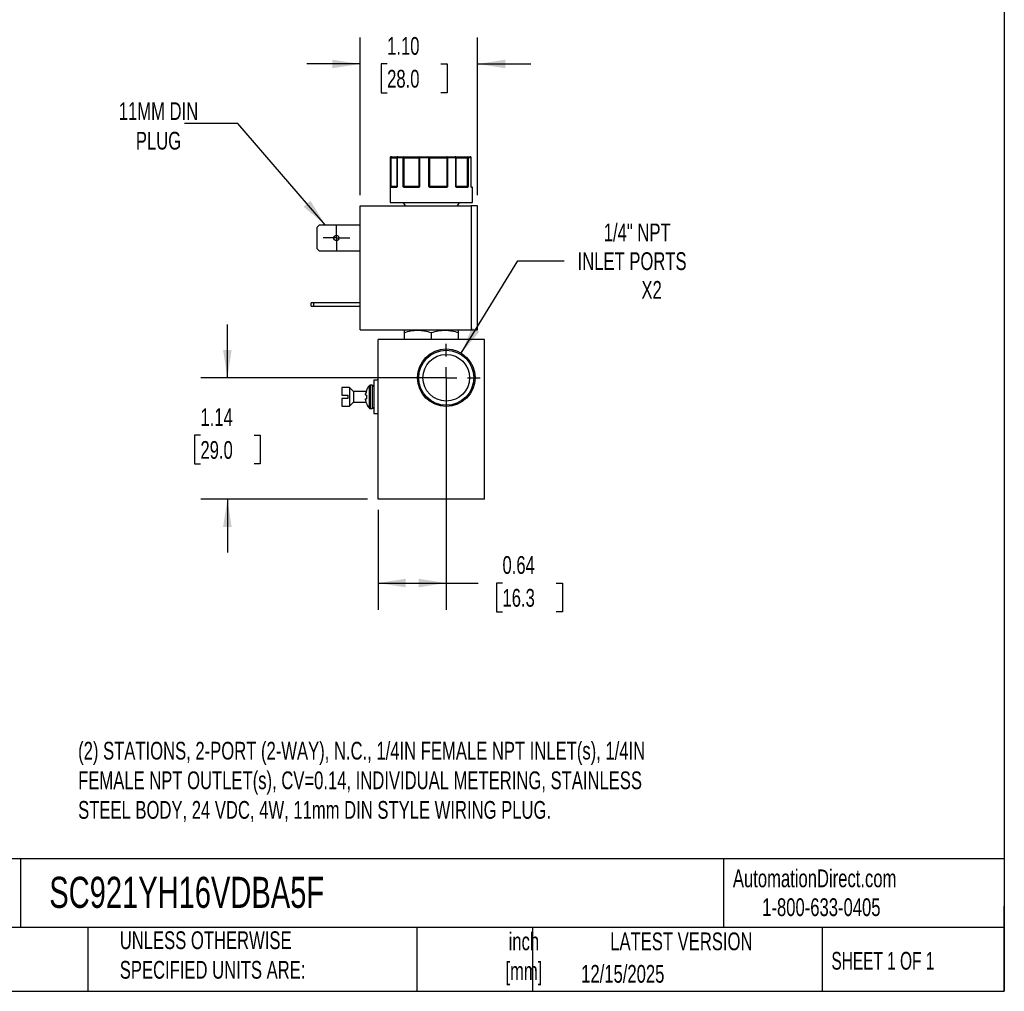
# Model space of a CAD drawing. Header units: inches. Extents: x 0.5 to 22.6, y 0.5 to 16.5.
# Tile 13 of 18: x 12.3 to 21.5, y 0.5 to 9.6. Entities that reach past the tile are written whole.
import ezdxf

# ---------------------------------------------------------------- set-up
doc = ezdxf.new("R2010")
doc.units = ezdxf.units.IN
doc.header["$LTSCALE"] = 2
doc.header["$MEASUREMENT"] = 0
doc.linetypes.add('SLD-Center', pattern=[0.75, 0.6, -0.05, 0.05, -0.05])
doc.linetypes.add('SLD-Solid', pattern=[0])
doc.layers.add('CENTER', color=40, linetype='SLD-Center')
doc.layers.add('DIMENSIONS', color=140, linetype='SLD-Solid', lineweight=25)
doc.layers.add('TEXT', color=140, linetype='SLD-Solid', lineweight=25)
doc.styles.add('SLDTEXTSTYLE0', font='TXT', dxfattribs={"width": 0.7})
doc.styles.add('SLDTEXTSTYLE1', font='TXT', dxfattribs={"width": 0.65})
doc.dimstyles.new('SLDDIMSTYLE2', dxfattribs={"dimtxt": 0.169922, "dimasz": 0.26, "dimexe": 0, "dimexo": 0.0625, "dimgap": 0.04248, "dimtad": 0, "dimtih": 1, "dimtoh": 1, "dimrnd": 1e-09, "dimzin": 4, "dimdsep": 46, "dimtxsty": 'SLDTEXTSTYLE0', "dimsah": 1, "dimcen": 0.09, "dimadec": 0, "dimazin": 1, "dimtfac": 1, "dimtmove": 0, "dimatfit": 0, "dimfxl": 0, "dimfrac": 2, "dimtolj": 1, "dimtzin": 12, "dimarcsym": 0})
doc.dimstyles.new('SLDDIMSTYLE3', dxfattribs={"dimtxt": 0.169922, "dimasz": 0.26, "dimexe": 0, "dimexo": 0.0625, "dimgap": 0.04248, "dimtad": 0, "dimtih": 1, "dimtoh": 1, "dimrnd": 1e-09, "dimdsep": 46, "dimtxsty": 'SLDTEXTSTYLE0', "dimsah": 1, "dimcen": 0.09, "dimadec": 0, "dimazin": 2, "dimtfac": 1, "dimtofl": 0, "dimtmove": 0, "dimatfit": 3, "dimfxl": 0, "dimfrac": 2, "dimtolj": 1, "dimtzin": 12, "dimarcsym": 0})
doc.dimstyles.new('SLDDIMSTYLE4', dxfattribs={"dimtxt": 0.169922, "dimasz": 0.26, "dimexe": 0, "dimexo": 0.0625, "dimgap": 0.04248, "dimtad": 0, "dimtih": 1, "dimtoh": 1, "dimrnd": 1e-09, "dimzin": 12, "dimdsep": 46, "dimtxsty": 'SLDTEXTSTYLE0', "dimsah": 1, "dimcen": 0.09, "dimadec": 0, "dimazin": 3, "dimtfac": 1, "dimtmove": 0, "dimatfit": 0, "dimfxl": 0, "dimfrac": 2, "dimtolj": 1, "dimtzin": 12, "dimarcsym": 0})
doc.dimstyles.new('SLDDIMSTYLE5', dxfattribs={"dimtxt": 0.169922, "dimasz": 0.26, "dimexe": 0, "dimexo": 0.0625, "dimgap": 0.04248, "dimtad": 0, "dimtih": 1, "dimtoh": 1, "dimrnd": 1e-09, "dimzin": 12, "dimdsep": 46, "dimtxsty": 'SLDTEXTSTYLE0', "dimsah": 1, "dimcen": 0, "dimadec": 0, "dimazin": 3, "dimtfac": 1, "dimtofl": 0, "dimtmove": 0, "dimatfit": 3, "dimfxl": 0, "dimfrac": 2, "dimtolj": 1, "dimtzin": 12, "dimarcsym": 0})
doc.dimstyles.new('SLDDIMSTYLE6', dxfattribs={"dimtxt": 0.18, "dimasz": 0.26, "dimexe": 0, "dimexo": 0.0625, "dimgap": 0, "dimtad": 0, "dimtih": 1, "dimtoh": 1, "dimdec": 0, "dimrnd": 1e-09, "dimzin": 0, "dimdsep": 46, "dimtxsty": 'Standard', "dimsah": 1, "dimcen": 0.09, "dimadec": 0, "dimazin": 0, "dimtfac": 0.26, "dimtdec": 0, "dimtofl": 0, "dimtmove": 0, "dimatfit": 3, "dimfxl": 0, "dimfrac": 2, "dimtolj": 1, "dimtzin": 0, "dimarcsym": 0})

# ---------------------------------------------------------------- blocks, each defined once
blk = doc.blocks.new('_D_8')
at = {"layer": 'DIMENSIONS'}
for p, q in [((16.2619, 6.1603), (16.2619, 4.0829)), ((15.6219, 5.0203), (15.6219, 4.0829)), ((15.6219, 4.3329), (16.2619, 4.3329)), ((16.2619, 4.3329), (16.5603, 4.3329)), ((16.7897, 4.3329), (16.7326, 4.3329)), ((16.7326, 4.3329), (16.7326, 4.0628)), ((17.2946, 4.3329), (17.3517, 4.3329)), ((17.3517, 4.3329), (17.3517, 4.0628)), ((16.7326, 4.0628), (16.7897, 4.0628)), ((17.3517, 4.0628), (17.2946, 4.0628))]:
    blk.add_line(p, q, dxfattribs=at)
for points in [[(15.6219, 4.3329), (15.8819, 4.2929), (15.8819, 4.3729)], [(16.2619, 4.3329), (16.0019, 4.3729), (16.0019, 4.2929)]]:
    blk.add_solid(points, dxfattribs=at)
at = {"layer": 'DIMENSIONS', "char_height": 0.16667, "attachment_point": 1, "style": 'SLDTEXTSTYLE0'}
for s, insert in [('0.64', (16.7897, 4.5858)), ('16.3', (16.7897, 4.2777))]:
    blk.add_mtext(s, dxfattribs=dict(at, insert=insert))
blk = doc.blocks.new('_D_9')
at = {"layer": 'DIMENSIONS'}
for p, q in [((14.2072, 6.2603), (14.2072, 6.7603)), ((16.1619, 6.2603), (13.9572, 6.2603)), ((13.9547, 5.721), (13.8976, 5.721)), ((13.8976, 5.721), (13.8976, 5.4509)), ((14.4596, 5.721), (14.5167, 5.721)), ((14.5167, 5.721), (14.5167, 5.4509)), ((13.8976, 5.4509), (13.9547, 5.4509)), ((14.5167, 5.4509), (14.4596, 5.4509)), ((15.5219, 5.1203), (13.9572, 5.1203)), ((14.2072, 5.1203), (14.2072, 4.6203))]:
    blk.add_line(p, q, dxfattribs=at)
for points in [[(14.2072, 6.2603), (14.2472, 6.5203), (14.1672, 6.5203)], [(14.2072, 5.1203), (14.1672, 4.8603), (14.2472, 4.8603)]]:
    blk.add_solid(points, dxfattribs=at)
at = {"layer": 'DIMENSIONS', "char_height": 0.16667, "attachment_point": 1, "style": 'SLDTEXTSTYLE0'}
for s, insert in [('1.14', (13.9547, 5.9739)), ('29.0', (13.9547, 5.6658))]:
    blk.add_mtext(s, dxfattribs=dict(at, insert=insert))
blk = doc.blocks.new('_D_10')
at = {"layer": 'DIMENSIONS'}
for p, q in [((16.4025, 6.4906), (16.9323, 7.3585)), ((16.9323, 7.3585), (17.3698, 7.3585))]:
    blk.add_line(p, q, dxfattribs=at)
blk.add_solid([(16.4025, 6.4906), (16.5721, 6.6917), (16.5038, 6.7334)], dxfattribs=at)
at = {"layer": 'DIMENSIONS', "attachment_point": 1, "style": 'SLDTEXTSTYLE0'}
for s, insert, char_height in [('1/4" NPT', (17.7404, 7.7084), 0.16667), ('INLET PORTS', (17.4948, 7.4383), 0.166667), ('X2', (18.0941, 7.1683), 0.16667)]:
    blk.add_mtext(s, dxfattribs=dict(at, insert=insert, char_height=char_height))
blk = doc.blocks.new('_D_11')
at = {"layer": 'DIMENSIONS'}
for p, q in [((15.4526, 7.9757), (15.4526, 9.456)), ((16.5566, 7.9757), (16.5566, 9.456)), ((15.4526, 9.206), (14.9526, 9.206)), ((15.707, 9.206), (15.6499, 9.206)), ((15.6499, 9.206), (15.6499, 8.9359)), ((16.2119, 9.206), (16.269, 9.206)), ((16.269, 9.206), (16.269, 8.9359)), ((16.5566, 9.206), (17.0566, 9.206)), ((15.6499, 8.9359), (15.707, 8.9359)), ((16.269, 8.9359), (16.2119, 8.9359))]:
    blk.add_line(p, q, dxfattribs=at)
for points in [[(15.4526, 9.206), (15.1926, 9.246), (15.1926, 9.166)], [(16.5566, 9.206), (16.8166, 9.166), (16.8166, 9.246)]]:
    blk.add_solid(points, dxfattribs=at)
at = {"layer": 'DIMENSIONS', "char_height": 0.16667, "attachment_point": 1, "style": 'SLDTEXTSTYLE0'}
for s, insert in [('1.10', (15.707, 9.4589)), ('28.0', (15.707, 9.1508))]:
    blk.add_mtext(s, dxfattribs=dict(at, insert=insert))
blk = doc.blocks.new('SW_CENTERMARKSYMBOL_6')
at = {"layer": 'CENTER', "color": 0}
for p, q in [((0, 0.1), (0, 0.125)), ((0, 0), (0, 0.1)), ((-0.1, 0), (-0.125, 0)), ((0, 0), (-0.1, 0)), ((0, 0), (0, -0.1)), ((0, 0), (0.1, 0)), ((0.1, 0), (0.125, 0)), ((0, -0.1), (0, -0.125))]:
    blk.add_line(p, q, dxfattribs=at)
blk = doc.blocks.new('SW_CENTERMARKSYMBOL_7')
at = {"layer": 'CENTER', "color": 0}
for p, q in [((0, 0.2), (0, 0.319)), ((0, 0), (0, 0.1)), ((-0.2, 0), (-0.319, 0)), ((0, 0), (-0.1, 0)), ((0, 0), (0, -0.1)), ((0, 0), (0.1, 0)), ((0.2, 0), (0.319, 0)), ((0, -0.2), (0, -0.319))]:
    blk.add_line(p, q, dxfattribs=at)

msp = doc.modelspace()

# ---------------------------------------------------------------- linework, layer by layer
for p, q in [((15.7369, 8.3257), (15.7369, 7.9057)), ((15.7394, 8.3257), (15.7369, 8.3257)), ((15.7394, 8.0557), (15.7394, 8.3257)), ((15.744, 8.3257), (15.7394, 8.3257)), ((15.744, 8.0557), (15.744, 8.3257)), ((15.744, 8.3257), (15.7989, 8.3257)), ((15.7989, 8.3257), (15.7989, 8.0557)), ((15.8006, 8.3257), (15.7989, 8.3257)), ((15.8006, 8.3257), (15.8006, 8.0557)), ((15.8572, 8.3257), (15.8006, 8.3257)), ((15.8572, 8.0557), (15.8572, 8.3257)), ((15.8654, 8.3257), (15.8572, 8.3257)), ((15.8654, 8.3257), (16.0057, 8.3257)), ((15.8654, 8.0557), (15.8654, 8.3257)), ((16.0121, 8.3257), (16.0057, 8.3257)), ((16.0057, 8.3257), (16.0057, 8.0557)), ((16.0121, 8.3257), (16.0121, 8.0557)), ((16.0988, 8.3257), (16.0121, 8.3257)), ((16.0988, 8.0557), (16.0988, 8.3257)), ((16.1068, 8.3257), (16.0988, 8.3257)), ((16.1068, 8.0557), (16.1068, 8.3257)), ((16.1068, 8.3257), (16.2663, 8.3257)), ((16.2663, 8.3257), (16.2663, 8.0557)), ((16.275, 8.3257), (16.2663, 8.3257)), ((16.275, 8.3257), (16.275, 8.0557)), ((16.3512, 8.3257), (16.275, 8.3257)), ((16.3512, 8.0557), (16.3512, 8.3257)), ((16.3552, 8.3257), (16.3512, 8.3257)), ((16.3552, 8.0557), (16.3552, 8.3257)), ((16.3552, 8.3257), (16.4594, 8.3257)), ((16.4594, 8.3257), (16.4594, 8.0557)), ((16.4662, 8.3257), (16.4594, 8.3257)), ((16.4662, 8.3257), (16.4662, 8.0557)), ((16.4963, 8.3257), (16.4662, 8.3257)), ((16.4963, 8.0557), (16.4963, 8.3257)), ((16.4966, 8.3257), (16.4963, 8.3257)), ((16.4966, 8.0557), (16.4966, 8.3257)), ((15.7394, 8.0557), (15.744, 8.0557)), ((15.7921, 8.0457), (15.7415, 8.0457)), ((15.7989, 8.0557), (15.744, 8.0557)), ((15.7971, 8.0511), (15.7964, 8.0507)), ((15.7989, 8.0557), (15.8006, 8.0557)), ((15.8572, 8.0557), (15.8654, 8.0557)), ((16.0057, 8.0557), (15.8654, 8.0557)), ((15.9969, 8.0457), (15.8689, 8.0457)), ((16.0057, 8.0557), (16.0121, 8.0557)), ((16.0988, 8.0557), (16.1068, 8.0557)), ((16.2663, 8.0557), (16.1068, 8.0557)), ((16.2602, 8.0457), (16.1147, 8.0457)), ((16.2663, 8.0557), (16.275, 8.0557)), ((16.3512, 8.0557), (16.3552, 8.0557)), ((16.4594, 8.0557), (16.3552, 8.0557)), ((16.4588, 8.0457), (16.3638, 8.0457)), ((16.4594, 8.0557), (16.4662, 8.0557)), ((16.4965, 8.0549), (16.4963, 8.0557)), ((16.4963, 8.0557), (16.4966, 8.0557)), ((16.5069, 8.0457), (16.4997, 8.0457)), ((16.5069, 7.9057), (16.5069, 8.0457)), ((15.4526, 6.7087), (15.4526, 7.8757)), ((15.4526, 7.8757), (16.4966, 7.8757)), ((15.7369, 7.9057), (16.5069, 7.9057)), ((15.8584, 7.9057), (15.8757, 7.8757)), ((16.368, 7.8757), (16.3854, 7.9057)), ((16.4966, 7.8757), (16.4966, 6.7087)), ((16.5566, 7.8757), (16.4966, 7.8757)), ((16.5566, 6.7087), (16.5566, 7.8757)), ((15.0506, 7.6755), (15.0718, 7.6967)), ((15.0506, 7.4699), (15.0506, 7.6755)), ((15.0718, 7.6967), (15.4526, 7.6967)), ((15.0718, 7.4487), (15.0506, 7.4699)), ((15.4526, 7.4487), (15.0718, 7.4487)), ((14.9946, 6.9337), (14.9946, 6.9647)), ((15.0158, 6.9647), (14.9946, 6.9647)), ((14.9946, 6.9337), (15.0158, 6.9337)), ((15.0158, 6.9647), (15.0158, 6.9337)), ((15.4526, 6.9647), (15.0158, 6.9647)), ((15.0158, 6.9337), (15.4526, 6.9337)), ((15.4526, 6.7087), (16.4966, 6.7087)), ((15.8699, 6.7087), (15.8659, 6.7064)), ((15.8659, 6.6836), (15.8659, 6.6203)), ((16.1219, 6.6203), (16.1219, 6.6836)), ((16.3778, 6.7064), (16.3738, 6.7087)), ((16.3778, 6.6203), (16.3778, 6.6836)), ((16.4966, 6.7087), (16.5566, 6.7087)), ((15.6219, 5.1203), (15.6219, 6.6203)), ((16.6219, 6.6203), (15.6219, 6.6203)), ((16.6219, 5.1203), (16.6219, 6.6203)), ((15.6219, 6.2363), (15.5819, 6.2363)), ((15.5819, 6.2363), (15.5819, 5.9243)), ((15.3544, 6.1678), (15.2819, 6.1678)), ((15.2819, 6.1678), (15.2819, 6.0953)), ((15.3919, 6.1303), (15.3544, 6.1678)), ((15.3544, 6.1678), (15.3544, 5.9928)), ((15.5107, 6.1303), (15.3919, 6.1303)), ((15.3919, 6.1303), (15.3919, 6.0303)), ((15.5127, 6.1399), (15.5127, 6.1375)), ((15.5373, 6.1842), (15.5373, 5.9764)), ((15.5675, 6.1898), (15.5487, 6.1898)), ((15.5487, 6.1898), (15.5487, 5.9708)), ((15.5675, 6.1898), (15.5675, 5.9708)), ((15.2819, 6.0953), (15.3369, 6.0953)), ((15.2819, 6.0653), (15.2819, 5.9928)), ((15.3369, 6.0653), (15.2819, 6.0653)), ((15.3369, 6.0953), (15.3369, 6.0653)), ((15.3544, 5.9928), (15.3919, 6.0303)), ((15.3919, 6.0303), (15.5107, 6.0303)), ((15.5127, 6.0968), (15.5127, 6.0637)), ((15.5127, 6.023), (15.5127, 6.0207)), ((15.2819, 5.9928), (15.3544, 5.9928)), ((15.5487, 5.9708), (15.5675, 5.9708)), ((15.5819, 5.9243), (15.6219, 5.9243)), ((16.6219, 5.1203), (15.6219, 5.1203))]:
    msp.add_line(p, q)
at = {"flags": 128}
for points in [[(15.744, 8.3257), (15.7441, 8.3277), (15.7444, 8.3295), (15.7449, 8.3313), (15.7455, 8.3328), (15.7463, 8.334), (15.7473, 8.3349), (15.7483, 8.3355), (15.7493, 8.3357)], [(16.0149, 8.3357), (16.0144, 8.3355), (16.0138, 8.3349), (16.0134, 8.334), (16.0129, 8.3328), (16.0126, 8.3313), (16.0123, 8.3295), (16.0121, 8.3277), (16.0121, 8.3257)], [(16.271, 8.3357), (16.2701, 8.3355), (16.2692, 8.3349), (16.2684, 8.334), (16.2677, 8.3328), (16.2671, 8.3313), (16.2667, 8.3295), (16.2664, 8.3277), (16.2663, 8.3257)], [(16.271, 8.3357), (16.2718, 8.3355), (16.2725, 8.3349), (16.2732, 8.334), (16.2738, 8.3328), (16.2743, 8.3313), (16.2747, 8.3295), (16.2749, 8.3277), (16.275, 8.3257)], [(16.3512, 8.3257), (16.3511, 8.3277), (16.3508, 8.3295), (16.3502, 8.3313), (16.3495, 8.3328), (16.3486, 8.334), (16.3475, 8.3349), (16.3464, 8.3355), (16.3453, 8.3357)], [(15.8689, 8.0457), (15.869, 8.0467), (15.8692, 8.0476), (15.8695, 8.0485), (15.8699, 8.0492), (15.8704, 8.0499), (15.871, 8.0503), (15.8716, 8.0506), (15.8722, 8.0507)], [(15.9969, 8.0457), (15.997, 8.0467), (15.9971, 8.0476), (15.9972, 8.0485), (15.9974, 8.0492), (15.9977, 8.0499), (15.9979, 8.0503), (15.9982, 8.0506), (15.9986, 8.0507)], [(16.2602, 8.0457), (16.2602, 8.0467), (16.2601, 8.0476), (16.2599, 8.0485), (16.2597, 8.0492), (16.2595, 8.0499), (16.2591, 8.0503), (16.2588, 8.0506), (16.2585, 8.0507)], [(16.3638, 8.0457), (16.3637, 8.0467), (16.3635, 8.0476), (16.3633, 8.0485), (16.3629, 8.0492), (16.3624, 8.0499), (16.3618, 8.0503), (16.3613, 8.0506), (16.3606, 8.0507)], [(16.4977, 8.05), (16.4976, 8.0503), (16.4974, 8.0506)]]:
    msp.add_lwpolyline(points, dxfattribs=at)
for centre, radius in [((15.2306, 7.5727), 0.025), ((16.2619, 6.2603), 0.2699), ((16.2619, 6.2603), 0.2582), ((16.2619, 6.2603), 0.219)]:
    msp.add_circle(centre, radius)
for centre, radius, start, end in [((15.7469, 8.3257), 0.01, 90, 180), ((15.7493, 8.3257), 0.00997, 90.1891, 180.18786), ((15.8089, 8.3257), 0.01, 90, 180), ((15.8098, 8.3265), 0.00929, 95.62075, 184.6883), ((15.8659, 8.327), 0.00889, 102.45409, 188.52671), ((15.8457, 8.3282), 0.0198, 352.88948, 22.35739), ((16.0153, 8.3261), 0.00965, 92.31297, 182.13977), ((16.141, 8.3282), 0.0423, 169.76288, 183.37998), ((16.0979, 8.3268), 0.009, 352.76857, 80.19988), ((16.3452, 8.3257), 0.01, 359.97676, 89.97674), ((16.4461, 8.3281), 0.0135, 349.84758, 34.21964), ((16.4567, 8.3262), 0.00952, 356.9882, 86.63231), ((16.4866, 8.3257), 0.01, 0, 90), ((16.4865, 8.3258), 0.00987, 359.21626, 89.19421), ((15.7446, 8.0479), 0.00451, 107.92872, 170.04749), ((15.7465, 8.0457), 0.00497, 90.35165, 180.34738), ((15.7363, 8.0556), 0.0077, 334.10893, 1.12435), ((15.7967, 8.046), 0.00468, 94.76017, 184.07609), ((15.7998, 8.05), 0.00294, 148.39264, 206.75277), ((15.7939, 8.0557), 0.005, 334.12739, 0), ((15.8693, 8.0442), 0.00879, 115.09392, 149.62823), ((15.8936, 8.0555), 0.0283, 179.57898, 186.71527), ((16.0005, 8.0557), 0.00521, 318.04613, 0.33517), ((16.0122, 8.054), 0.00808, 192.8266, 221.07682), ((16.1719, 7.9974), 0.0843, 139.43736, 142.51373), ((16.1128, 8.0556), 0.006, 179.08503, 214.7124), ((16.1818, 8.047), 0.0671, 176.79786, 181.06639), ((16.2577, 8.0555), 0.00867, 337.28817, 1.09595), ((16.2582, 8.041), 0.0134, 34.67236, 56.16715), ((16.3602, 8.0557), 0.005, 179.99607, 224.63667), ((16.3538, 8.0508), 0.0032, 318.07271, 25.41426), ((16.4541, 8.046), 0.00472, 356.44605, 85.93845), ((16.4773, 8.0555), 0.0179, 179.35408, 190.65511), ((16.4575, 8.0462), 0.00635, 22.66314, 69.92586), ((16.5016, 8.0557), 0.005, 180, 189.25209), ((16.4947, 8.0457), 0.00503, 359.84609, 54.88208), ((16.4947, 8.0492), 0.00307, 350.12107, 14.33424), ((16.5019, 8.0457), 0.005, 0, 90), ((15.6717, 6.0803), 0.1699, 142.29025, 159.45914), ((15.5487, 6.1754), 0.0144, 90, 142.29025), ((15.5675, 6.1754), 0.0144, 0, 90), ((15.6717, 6.0803), 0.1699, 200.54086, 217.70975), ((15.5487, 5.9852), 0.0144, 217.70975, 270), ((15.5675, 5.9852), 0.0144, 270, 0)]:
    msp.add_arc(centre, radius, start, end)
for points, knots in [([(15.7493, 8.3357), (15.7555, 8.3357), (15.768, 8.3357), (15.7841, 8.3357), (15.7974, 8.3357), (15.8058, 8.3357), (15.8083, 8.3357), (15.8089, 8.3357)], [0, 0, 0, 0, 0.225941, 0.451984, 0.690767, 0.929757, 1, 1, 1, 1]), ([(15.864, 8.3357), (15.8666, 8.3357), (15.8716, 8.3357), (15.8792, 8.3357), (15.8868, 8.3357), (15.8943, 8.3357), (15.9019, 8.3357), (15.9148, 8.3357), (15.9328, 8.3357), (15.9547, 8.3357), (15.9745, 8.3357), (15.9897, 8.3357), (16.0007, 8.3357), (16.0087, 8.3357), (16.0129, 8.3357), (16.0149, 8.3357)], [0, 0, 0, 0, 0.040712, 0.081199, 0.121575, 0.161957, 0.202462, 0.243205, 0.371568, 0.500042, 0.628406, 0.75688, 0.838051, 0.918781, 1, 1, 1, 1]), ([(16.0994, 8.3357), (16.1011, 8.3357), (16.1046, 8.3357), (16.1102, 8.3357), (16.1159, 8.3357), (16.122, 8.3357), (16.1283, 8.3357), (16.1395, 8.3357), (16.1565, 8.3357), (16.1799, 8.3357), (16.204, 8.3357), (16.2251, 8.3357), (16.2429, 8.3357), (16.2573, 8.3357), (16.2664, 8.3357), (16.271, 8.3357)], [0, 0, 0, 0, 0.040712, 0.081199, 0.121575, 0.161957, 0.202462, 0.243205, 0.371568, 0.500042, 0.628406, 0.75688, 0.838051, 0.918781, 1, 1, 1, 1]), ([(16.3453, 8.3357), (16.3454, 8.3357), (16.3457, 8.3357), (16.3466, 8.3357), (16.3479, 8.3357), (16.3496, 8.3357), (16.3517, 8.3357), (16.356, 8.3357), (16.364, 8.3357), (16.378, 8.3357), (16.395, 8.3357), (16.4123, 8.3357), (16.4284, 8.3357), (16.4425, 8.3357), (16.4523, 8.3357), (16.4573, 8.3357)], [0, 0, 0, 0, 0.040712, 0.081199, 0.121575, 0.161957, 0.202462, 0.243205, 0.371568, 0.500042, 0.628406, 0.75688, 0.838051, 0.918781, 1, 1, 1, 1]), ([(15.7401, 8.0487), (15.7401, 8.0491), (15.7399, 8.0502), (15.7397, 8.0518), (15.7395, 8.0537), (15.7394, 8.055), (15.7394, 8.0557)], [0, 0, 0, 0, 0.236129, 0.498993, 0.712542, 1, 1, 1, 1]), ([(15.7415, 8.0457), (15.7414, 8.0457), (15.7411, 8.0458), (15.7407, 8.0464), (15.7404, 8.0473), (15.7402, 8.0482), (15.7401, 8.0487)], [0, 0, 0, 0, 0.270747, 0.52324, 0.763872, 1, 1, 1, 1]), ([(15.7972, 8.0487), (15.7969, 8.0483), (15.7963, 8.0476), (15.7954, 8.0467), (15.7943, 8.0461), (15.7932, 8.0458), (15.7925, 8.0457), (15.7921, 8.0457)], [0, 0, 0, 0, 0.188808, 0.379511, 0.575987, 0.781785, 1, 1, 1, 1]), ([(15.7985, 8.0536), (15.7983, 8.0532), (15.7979, 8.0525), (15.7974, 8.0516), (15.7971, 8.0512)], [0, 0, 0, 0, 0.50714, 1, 1, 1, 1]), ([(15.8006, 8.0557), (15.8003, 8.055), (15.7998, 8.0537), (15.799, 8.0518), (15.7981, 8.0502), (15.7975, 8.0492), (15.7972, 8.0487)], [0, 0, 0, 0, 0.291242, 0.500217, 0.762096, 1, 1, 1, 1]), ([(15.8617, 8.0487), (15.8613, 8.0491), (15.8604, 8.0502), (15.8593, 8.0518), (15.8582, 8.0537), (15.8575, 8.055), (15.8572, 8.0557)], [0, 0, 0, 0, 0.236129, 0.498993, 0.712542, 1, 1, 1, 1]), ([(15.8689, 8.0457), (15.8682, 8.0457), (15.8669, 8.0458), (15.8649, 8.0464), (15.8632, 8.0473), (15.8622, 8.0482), (15.8617, 8.0487)], [0, 0, 0, 0, 0.270747, 0.52324, 0.763872, 1, 1, 1, 1]), ([(16.0061, 8.0487), (16.0056, 8.0483), (16.0046, 8.0476), (16.0029, 8.0467), (16.001, 8.0461), (15.999, 8.0458), (15.9977, 8.0457), (15.9969, 8.0457)], [0, 0, 0, 0, 0.188808, 0.379511, 0.575987, 0.781785, 1, 1, 1, 1]), ([(16.0121, 8.0557), (16.0116, 8.055), (16.0107, 8.0537), (16.0093, 8.0518), (16.0078, 8.0502), (16.0067, 8.0492), (16.0061, 8.0487)], [0, 0, 0, 0, 0.291242, 0.500217, 0.762096, 1, 1, 1, 1]), ([(16.105, 8.0487), (16.1044, 8.0491), (16.1032, 8.0502), (16.1017, 8.0518), (16.1002, 8.0537), (16.0993, 8.055), (16.0988, 8.0557)], [0, 0, 0, 0, 0.236129, 0.498993, 0.712542, 1, 1, 1, 1]), ([(16.1147, 8.0457), (16.1137, 8.0457), (16.1119, 8.0458), (16.1094, 8.0464), (16.107, 8.0473), (16.1057, 8.0482), (16.105, 8.0487)], [0, 0, 0, 0, 0.270747, 0.52324, 0.763872, 1, 1, 1, 1]), ([(16.2692, 8.0487), (16.2687, 8.0483), (16.2678, 8.0476), (16.2661, 8.0467), (16.2643, 8.0461), (16.2623, 8.0458), (16.2609, 8.0457), (16.2602, 8.0457)], [0, 0, 0, 0, 0.188808, 0.379511, 0.575987, 0.781785, 1, 1, 1, 1]), ([(16.275, 8.0557), (16.2745, 8.055), (16.2736, 8.0537), (16.2723, 8.0518), (16.2709, 8.0502), (16.2698, 8.0492), (16.2692, 8.0487)], [0, 0, 0, 0, 0.291242, 0.500217, 0.762096, 1, 1, 1, 1]), ([(16.3562, 8.0487), (16.3557, 8.0491), (16.3548, 8.0502), (16.3536, 8.0518), (16.3524, 8.0537), (16.3516, 8.055), (16.3512, 8.0557)], [0, 0, 0, 0, 0.2361294, 0.4989929, 0.7125421, 1, 1, 1, 1]), ([(16.3638, 8.0457), (16.3631, 8.0457), (16.3617, 8.0458), (16.3596, 8.0464), (16.3578, 8.0473), (16.3567, 8.0482), (16.3562, 8.0487)], [0, 0, 0, 0, 0.270747, 0.52324, 0.763872, 1, 1, 1, 1]), ([(16.4634, 8.0487), (16.4631, 8.0483), (16.4626, 8.0476), (16.4618, 8.0467), (16.4609, 8.0461), (16.4599, 8.0458), (16.4592, 8.0457), (16.4588, 8.0457)], [0, 0, 0, 0, 0.188808, 0.379511, 0.575987, 0.781785, 1, 1, 1, 1]), ([(16.4662, 8.0557), (16.466, 8.055), (16.4656, 8.0537), (16.4649, 8.0518), (16.4642, 8.0502), (16.4636, 8.0492), (16.4634, 8.0487)], [0, 0, 0, 0, 0.291242, 0.500217, 0.762096, 1, 1, 1, 1]), ([(16.4977, 8.0487), (16.4976, 8.0491), (16.4973, 8.0502), (16.497, 8.0518), (16.4967, 8.0537), (16.4964, 8.055), (16.4963, 8.0557)], [0, 0, 0, 0, 0.236129, 0.498993, 0.712542, 1, 1, 1, 1]), ([(16.5011, 8.0507), (16.5013, 8.0507), (16.5018, 8.0507), (16.4989, 8.0507), (16.4973, 8.0507)], [0, 0, 0, 0, 0.452021, 1, 1, 1, 1]), ([(16.4978, 8.0495), (16.4978, 8.0495), (16.4979, 8.0494), (16.4978, 8.0497), (16.4977, 8.05)], [0, 0, 0, 0, 0.050731, 1, 1, 1, 1]), ([(16.4997, 8.0457), (16.4995, 8.0457), (16.4992, 8.0458), (16.4986, 8.0464), (16.4981, 8.0473), (16.4979, 8.0482), (16.4977, 8.0487)], [0, 0, 0, 0, 0.270747, 0.52324, 0.763872, 1, 1, 1, 1]), ([(15.8659, 6.6836), (15.8868, 6.6905), (15.9079, 6.6963), (15.9504, 6.7042), (15.9719, 6.7064), (16.0045, 6.7064), (16.0155, 6.7059), (16.0371, 6.7038), (16.0478, 6.7023), (16.0798, 6.6963), (16.1009, 6.6905), (16.1219, 6.6836)], [0, 0, 0, 0, 0.25, 0.25, 0.5, 0.5, 0.625, 0.625, 0.75, 0.75, 1, 1, 1, 1]), ([(16.1219, 6.6836), (16.1427, 6.6905), (16.1638, 6.6963), (16.2063, 6.7042), (16.2278, 6.7064), (16.2604, 6.7064), (16.2714, 6.7059), (16.293, 6.7038), (16.3037, 6.7023), (16.3357, 6.6963), (16.3568, 6.6905), (16.3778, 6.6836)], [0, 0, 0, 0, 0.25, 0.25, 0.5, 0.5, 0.625, 0.625, 0.75, 0.75, 1, 1, 1, 1]), ([(15.5047, 6.1011), (15.5046, 6.1012), (15.5046, 6.1014), (15.5046, 6.1017), (15.5046, 6.102), (15.5046, 6.1023), (15.5046, 6.1026), (15.5046, 6.1027), (15.5046, 6.1028), (15.5047, 6.103)], [0, 0, 0, 0, 0.00002970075, 0.00002970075, 0.00002970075, 0.00005940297, 0.00005940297, 0.00005940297, 0.00006914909, 0.00006914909, 0.00006914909, 0.00006914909]), ([(15.5047, 6.0576), (15.5046, 6.058), (15.5046, 6.0583), (15.5046, 6.0586), (15.5046, 6.0589), (15.5046, 6.0591), (15.5046, 6.0593), (15.5046, 6.0594), (15.5046, 6.0594), (15.5047, 6.0595)], [0, 0, 0, 0, 0.00002970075, 0.00002970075, 0.00002970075, 0.00005940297, 0.00005940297, 0.00005940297, 0.00006914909, 0.00006914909, 0.00006914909, 0.00006914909])]:
    msp.add_open_spline(points, degree=3, knots=knots)
for points in [[(15.8089, 8.3357), (15.8247, 8.3357), (15.8432, 8.3357), (15.864, 8.3357)], [(16.0149, 8.3357), (16.0424, 8.3357), (16.0708, 8.3357), (16.0994, 8.3357)], [(16.271, 8.3357), (16.2973, 8.3357), (16.3222, 8.3357), (16.3453, 8.3357)], [(16.4573, 8.3357), (16.4701, 8.3357), (16.4799, 8.3357), (16.4866, 8.3357)], [(15.7394, 8.0557), (15.7398, 8.0544), (15.7418, 8.0531), (15.7432, 8.0522)], [(15.7432, 8.0522), (15.7441, 8.0511), (15.7452, 8.0507), (15.7465, 8.0507)], [(15.7465, 8.0507), (15.7541, 8.0507), (15.771, 8.0507), (15.7964, 8.0507)], [(15.8006, 8.0557), (15.7994, 8.0549), (15.7988, 8.0542), (15.7984, 8.0535)], [(15.8572, 8.0557), (15.8599, 8.0544), (15.8632, 8.0531), (15.8656, 8.0522)], [(15.8656, 8.0522), (15.8674, 8.0511), (15.8698, 8.0507), (15.8722, 8.0507)], [(15.8722, 8.0507), (15.9092, 8.0507), (15.9521, 8.0507), (15.9986, 8.0507)], [(15.9986, 8.0507), (16.0007, 8.0507), (16.0028, 8.0511), (16.0043, 8.0522)], [(16.0043, 8.0522), (16.006, 8.0531), (16.0085, 8.0544), (16.0121, 8.0557)], [(16.0988, 8.0557), (16.1025, 8.0544), (16.1057, 8.0531), (16.1078, 8.0522)], [(16.1078, 8.0522), (16.1097, 8.0511), (16.1122, 8.0507), (16.1148, 8.0507)], [(16.1148, 8.0507), (16.1638, 8.0507), (16.2126, 8.0507), (16.2585, 8.0507)], [(16.2585, 8.0507), (16.2611, 8.0507), (16.2637, 8.0511), (16.2657, 8.0522)], [(16.2657, 8.0522), (16.2681, 8.0531), (16.2715, 8.0544), (16.275, 8.0557)], [(16.3512, 8.0557), (16.3542, 8.0544), (16.3557, 8.0531), (16.3567, 8.0522)], [(16.3567, 8.0522), (16.3578, 8.0511), (16.3592, 8.0507), (16.3606, 8.0507)], [(16.3606, 8.0507), (16.3988, 8.0507), (16.4307, 8.0507), (16.4544, 8.0507)], [(16.4544, 8.0507), (16.4564, 8.0507), (16.4583, 8.0511), (16.4597, 8.0522)], [(16.4597, 8.0522), (16.4617, 8.0531), (16.4645, 8.0544), (16.4662, 8.0557)], [(15.8659, 6.7064), (15.8659, 6.7064), (15.8659, 6.6975), (15.8659, 6.6836)], [(16.3778, 6.6836), (16.3778, 6.6975), (16.3778, 6.7064), (16.3778, 6.7064)], [(15.5047, 6.103), (15.5048, 6.1043), (15.505, 6.1069), (15.5054, 6.1095), (15.5055, 6.1108)], [(15.5055, 6.0977), (15.5054, 6.0983), (15.505, 6.0994), (15.5048, 6.1005), (15.5047, 6.1011)], [(15.5055, 6.1108), (15.5056, 6.1112), (15.5057, 6.1117), (15.5058, 6.1122)], [(15.5127, 6.1375), (15.5097, 6.1293), (15.5074, 6.1208), (15.5058, 6.1122)], [(15.5058, 6.1122), (15.5074, 6.1208), (15.5097, 6.1293), (15.5127, 6.1375)], [(15.5047, 6.0595), (15.5048, 6.06), (15.505, 6.0612), (15.5054, 6.0623), (15.5055, 6.0628)], [(15.5055, 6.0497), (15.5054, 6.051), (15.505, 6.0537), (15.5048, 6.0563), (15.5047, 6.0576)], [(15.5058, 6.0974), (15.5057, 6.0974), (15.5056, 6.0975), (15.5055, 6.0977)], [(15.5055, 6.0628), (15.5056, 6.063), (15.5057, 6.0631), (15.5058, 6.0631)], [(15.5058, 6.0484), (15.5057, 6.0489), (15.5056, 6.0493), (15.5055, 6.0497)], [(15.5127, 6.0968), (15.5097, 6.0971), (15.5074, 6.0973), (15.5058, 6.0974)], [(15.5058, 6.0631), (15.5074, 6.0633), (15.5097, 6.0635), (15.5127, 6.0637)], [(15.5127, 6.023), (15.5097, 6.0313), (15.5074, 6.0398), (15.5058, 6.0484)]]:
    msp.add_open_spline(points, degree=3)
at = {"layer": 'TEXT'}
for p, q in [((21.5, 16.5), (21.5, 0.5)), ((21.5, 1.7422), (0.5, 1.7422)), ((12.2645, 1.7422), (12.2645, 1.1)), ((18.8642, 1.7422), (18.8642, 1.1)), ((21.5, 0.5), (21.5, 1.3)), ((21.5, 1.1), (0.5, 1.1)), ((12.8961, 1.1), (12.8961, 0.5)), ((15.9862, 1.1), (15.9862, 0.5)), ((17.0718, 1.1), (17.0718, 0.5)), ((19.7912, 1.1), (19.7912, 0.5)), ((0.5, 0.5), (21.5, 0.5))]:
    msp.add_line(p, q, dxfattribs=at)

# ---------------------------------------------------------------- block references
at = {"layer": 'CENTER'}
for name, p in [('SW_CENTERMARKSYMBOL_6', (15.2306, 7.5727)), ('SW_CENTERMARKSYMBOL_7', (16.2619, 6.2603))]:
    msp.add_blockref(name, p, dxfattribs=at)

# ---------------------------------------------------------------- texts
at = {"layer": 'TEXT'}
for s, insert, char_height, attachment_point, style in [('11MM DIN^JPLUG', (13.5609, 8.8468), 0.166667, 2, 'SLDTEXTSTYLE0'), ('(2) STATIONS, 2-PORT (2-WAY), N.C., 1/4IN FEMALE NPT INLET(s), 1/4IN ^JFEMALE NPT OUTLET(s), CV=0.14, INDIVIDUAL METERING, STAINLESS ^JSTEEL BODY, 24 VDC, 4W, 11mm DIN STYLE WIRING PLUG.', (12.8067, 2.8422), 0.1666667, 1, 'SLDTEXTSTYLE0'), ('SC921YH16VDBA5F', (12.536, 1.5749), 0.291667, 1, 'SLDTEXTSTYLE0'), ('AutomationDirect.com', (18.9524, 1.6438), 0.166667, 1, 'SLDTEXTSTYLE0'), ('1-800-633-0405', (19.2277, 1.373), 0.166667, 1, 'SLDTEXTSTYLE0'), ('UNLESS OTHERWISE ^JSPECIFIED UNITS ARE:', (13.1975, 1.063), 0.166667, 1, 'SLDTEXTSTYLE0'), ('inch^J[mm]', (16.9905, 1.0521), 0.16667, 2, 'SLDTEXTSTYLE0'), ('LATEST VERSION', (18.4687, 1.0523), 0.166667, 2, 'SLDTEXTSTYLE0'), ('SHEET 1 OF 1', (19.8773, 0.8702), 0.166667, 1, 'SLDTEXTSTYLE1'), ('12/15/2025', (17.5286, 0.7473), 0.16667, 1, 'SLDTEXTSTYLE0')]:
    msp.add_mtext(s, dxfattribs=dict(at, insert=insert, char_height=char_height, attachment_point=attachment_point, style=style))

# ---------------------------------------------------------------- dimensions: what is measured, and where the dimension line sits
at = {"layer": 'DIMENSIONS'}
for base, p1, p2, dimstyle, picture, middle in [((15.4526, 9.206), (16.5566, 7.8757), (15.4526, 7.8757), 'SLDDIMSTYLE2', '_D_11', (15.9595, 9.206)), ((16.2619, 4.3329), (15.6219, 5.1203), (16.2619, 6.2603), 'SLDDIMSTYLE3', '_D_8', (17.0421, 4.3329))]:
    dim = msp.add_linear_dim(base=base, p1=p1, p2=p2, dimstyle=dimstyle, dxfattribs=at)
    dim.commit()
    dim.dimension.update_dxf_attribs({"geometry": picture, "text_midpoint": middle, "dimtype": 160})
dim = msp.add_diameter_dim_2p(p1=(16.1212, 6.0299), p2=(16.4025, 6.4906), text='1/4" NPT\\PINLET PORTS\\PX2', dimstyle='SLDDIMSTYLE5', override={"dimpost": '<>'}, dxfattribs=at)
dim.commit()
dim.dimension.update_dxf_attribs({"geometry": '_D_10', "text_midpoint": (18.2408, 7.3585), "dimtype": 163})
dim = msp.add_linear_dim(base=(14.2072, 6.2603), p1=(15.6219, 5.1203), p2=(16.2619, 6.2603), angle=90, dimstyle='SLDDIMSTYLE4', dxfattribs=at)
dim.commit()
dim.dimension.update_dxf_attribs({"geometry": '_D_9', "text_midpoint": (14.2072, 5.721), "dimtype": 160})

# ---------------------------------------------------------------- leaders
at = {"layer": 'TEXT'}
msp.add_leader([(15.1248, 7.6967), (14.3057, 8.6469), (13.8057, 8.6469)], dimstyle='SLDDIMSTYLE6', dxfattribs=at)

doc.saveas('drawing.dxf')
